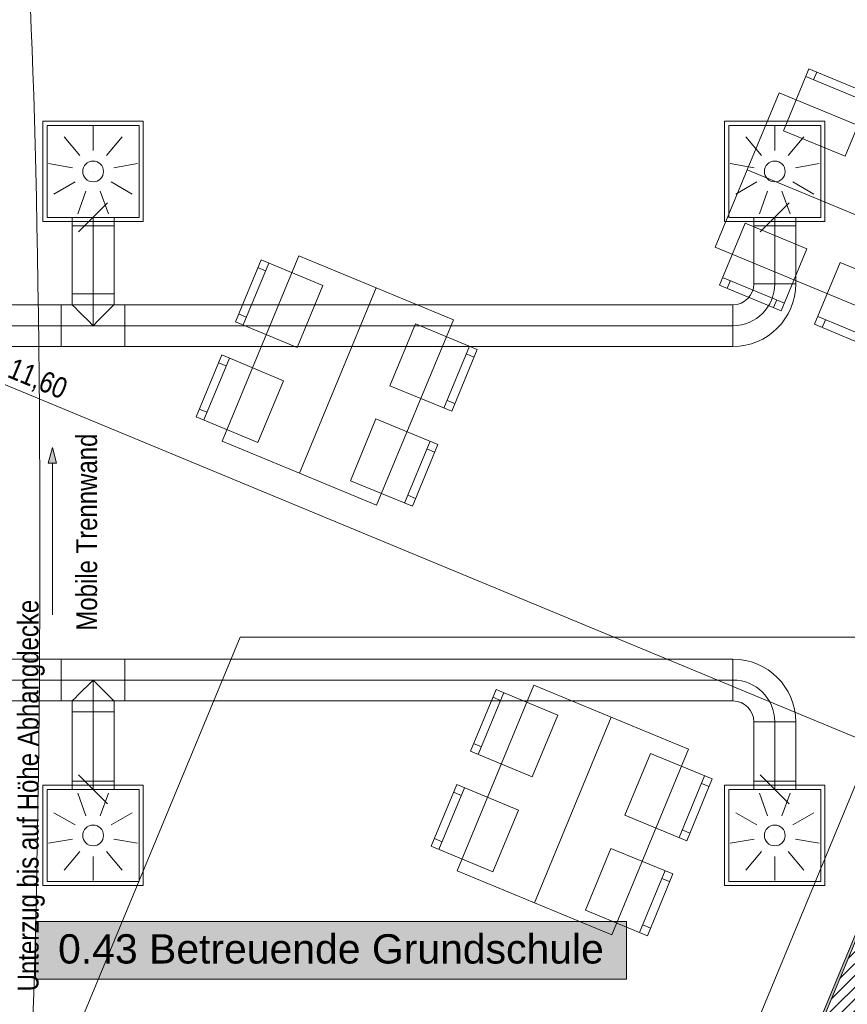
# Model space of a CAD drawing. Header units: metres. Extents: x -79 to 740, y -195 to 69.
# Tile 193 of 256: x 11 to 16, y 18 to 24. Entities that reach past the tile are written whole.
import ezdxf
from ezdxf.enums import TextEntityAlignment as Align

# ---------------------------------------------------------------- set-up
doc = ezdxf.new("R2010")
doc.units = ezdxf.units.M
doc.header["$MEASUREMENT"] = 0
doc.linetypes.add('STRICHPUNKT2', pattern=[12.7, 6.35, -3.175, 0, -3.175])
for name, color, linetype in [('70 Entwässerung_Schmutzwasser', 7, 'Continuous'), ('70 Lüftung', 7, 'Continuous'), ('90 Allgemein Hinweise', 7, 'Continuous'), ('95 Ausführungsplanung Bemaßung', 7, 'Continuous'), ('Neubau_00 Schraffuren', 7, 'Continuous'), ('Neubau_10 Wand außen', 7, 'Continuous'), ('Neubau_50 Möblierung', 7, 'Continuous'), ('Neubau_80 Raum', 7, 'Continuous'), ('Neubau_95 Ausführungsplanung Bemaßung', 7, 'Continuous')]:
    doc.layers.add(name, color=color, linetype=linetype)
doc.styles.add('ERSTELLTER_STIL_1', font='ARIALN.TTF')
doc.styles.add('ERSTELLTER_STIL_2', font='ARIALN.TTF')
doc.styles.add('ERSTELLTER_STIL_3', font='arial.ttf')
doc.linetypes.add('Wolke', pattern='A,0,[3,995_ARC_230 ERW_GR_EG_2607011.Shx,S=0.015817,R=0,X=-0.000255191,Y=0.048578],-1.9835,0', length=1.9835)
doc.dimstyles.new('ERSTELLTER_STIL__4', dxfattribs={"dimtxt": 0.125, "dimasz": 0.095143, "dimexe": 0.18, "dimexo": 0.0625, "dimgap": 0, "dimtad": 1, "dimzin": 0, "dimdsep": 46, "dimtxsty": 'ERSTELLTER_STIL_2', "dimblk": 'ARROWHEAD_6', "dimblk1": 'ARROWHEAD_6', "dimblk2": 'ARROWHEAD_6', "dimcen": 0.09, "dimse1": 1, "dimse2": 1, "dimclrd": 7, "dimclre": 7, "dimclrt": 7, "dimazin": 0, "dimtfac": 1, "dimtdec": 4, "dimtmove": 0, "dimatfit": 3, "dimfxl": 1, "dimtolj": 1, "dimtzin": 0, "dimarcsym": 0})
doc.dimstyles.new('ERSTELLTER_STIL__7', dxfattribs={"dimtxt": 0.125, "dimasz": 0.091787, "dimexe": 0.18, "dimexo": 0.04, "dimgap": 0, "dimtad": 1, "dimtih": 1, "dimtoh": 1, "dimzin": 0, "dimdsep": 46, "dimtxsty": 'ERSTELLTER_STIL_2', "dimblk": 'ARROWHEAD_5', "dimblk1": 'ARROWHEAD_5', "dimblk2": 'ARROWHEAD_5', "dimcen": 0.09, "dimclrd": 7, "dimclre": 7, "dimclrt": 7, "dimazin": 0, "dimtfac": 1, "dimtdec": 4, "dimtmove": 0, "dimatfit": 3, "dimfxl": 1, "dimtolj": 1, "dimtzin": 0, "dimarcsym": 0})
doc.dimstyles.new('ERSTELLTER_STIL__8', dxfattribs={"dimtxt": 0.125, "dimasz": 0.091787, "dimexe": 0.18, "dimexo": 0.04, "dimgap": 0, "dimtad": 1, "dimtih": 1, "dimtoh": 1, "dimzin": 0, "dimdsep": 46, "dimtxsty": 'ERSTELLTER_STIL_2', "dimblk": 'ARROWHEAD_5', "dimblk1": 'ARROWHEAD_5', "dimblk2": 'ARROWHEAD_5', "dimcen": 0.09, "dimclrd": 7, "dimclre": 7, "dimclrt": 7, "dimazin": 0, "dimtfac": 1, "dimtdec": 4, "dimtmove": 2, "dimatfit": 3, "dimfxl": 1, "dimtolj": 1, "dimtzin": 0, "dimarcsym": 0})

# ---------------------------------------------------------------- blocks, each defined once
blk = doc.blocks.new('*D399')
at = {"layer": '95 Ausführungsplanung Bemaßung', "color": 7, "linetype": 'Continuous', "lineweight": 9}
for p, q in [((18.278, 24.7081), (18.2238, 24.839)), ((18.2509, 24.7735), (18.2796, 24.8429)), ((18.3376, 24.7376), (18.1642, 24.8095)), ((14.989, 16.8987), (18.2509, 24.7735)), ((14.9619, 16.9641), (15.0161, 16.8333)), ((15.0758, 16.8628), (14.9023, 16.9346)), ((14.9603, 16.8293), (14.989, 16.8987))]:
    blk.add_line(p, q, dxfattribs=at)
at = {"layer": '95 Ausführungsplanung Bemaßung', "color": 7, "lineweight": 9, "insert": (16.5597, 20.6799), "char_height": 0.125, "attachment_point": 7, "rotation": 67.5, "style": 'ERSTELLTER_STIL_2'}
blk.add_mtext('\\A1;{\\pql;\\fArial Narrow|b0|i0|c0|p0;\\W1.000000;8,52\\fArial Narrow|b0|i0|c0|p0;\\W1.000000;\\A1{\\H.66x;\\S5^  ;}}', dxfattribs=at)
blk = doc.blocks.new('ARROWHEAD_6')
at = {"color": 0, "linetype": 'Continuous', "lineweight": 0}
for p, q in [((0, 0), (-1, 0)), ((-0.5, -0.5), (0.5, 0.5))]:
    blk.add_line(p, q, dxfattribs=at)
blk = doc.blocks.new('*D404')
at = {"layer": 'Neubau_95 Ausführungsplanung Bemaßung', "linetype": 'Continuous', "lineweight": 9}
for points in [[(15.6641, 17.5953), (15.5845, 17.65), (15.5678, 17.6029)], [(14.4168, 16.7619), (14.4466, 16.8538), (14.3967, 16.8564)]]:
    blk.add_hatch(color=7, dxfattribs=at).paths.add_polyline_path(points)
at = {"layer": 'Neubau_95 Ausführungsplanung Bemaßung', "color": 7, "linetype": 'Continuous', "lineweight": 9}
for p, q in [((15.5678, 17.6029), (15.5845, 17.65)), ((15.6641, 17.5953), (15.5678, 17.6029)), ((15.6641, 17.5953), (15.5845, 17.65)), ((14.3967, 16.8564), (14.4466, 16.8538)), ((14.4168, 16.7619), (14.3967, 16.8564)), ((14.4168, 16.7619), (14.4466, 16.8538))]:
    blk.add_line(p, q, dxfattribs=at)
blk.add_arc((15.3189, 16.7619), 0.9021, 73.42888, 174.07112, dxfattribs=at)
at = {"layer": 'Neubau_95 Ausführungsplanung Bemaßung', "color": 7, "lineweight": 9, "char_height": 0.125, "attachment_point": 7, "style": 'ERSTELLTER_STIL_2'}
for s, insert in [('\\A1;{\\pql;\\fArial Narrow|b0|i0|c0|p0;\\W1.000000;ca. 112,50°}', (13.774, 17.6731)), ('\\A1;{\\pql;\\fArial Narrow|b0|i0|c0|p0;\\W1.000000;parallel zum Bestand}', (13.774, 17.4981))]:
    blk.add_mtext(s, dxfattribs=dict(at, insert=insert))
blk = doc.blocks.new('ARROWHEAD_5')
at = {"linetype": 'Continuous', "lineweight": 0}
blk.add_hatch(color=0, dxfattribs=at).paths.add_polyline_path([(-1, 0.2679), (0, 0), (-1, -0.2679)])
at = {"color": 0, "linetype": 'Continuous', "lineweight": 0}
blk.add_line((0, 0), (-1, 0), dxfattribs=at)
blk = doc.blocks.new('*D405')
at = {"layer": 'Neubau_95 Ausführungsplanung Bemaßung', "linetype": 'Continuous', "lineweight": 9}
for points in [[(17.3933, 24.6369), (17.372, 24.5427), (17.422, 24.5447)], [(18.1264, 23.5398), (18.0521, 23.6016), (18.0312, 23.5562)]]:
    blk.add_hatch(color=7, dxfattribs=at).paths.add_polyline_path(points)
at = {"layer": 'Neubau_95 Ausführungsplanung Bemaßung', "color": 7, "linetype": 'Continuous', "lineweight": 9}
for p, q in [((17.3933, 24.6369), (17.372, 24.5427)), ((17.3933, 24.6369), (17.422, 24.5447)), ((17.422, 24.5447), (17.372, 24.5427)), ((18.0312, 23.5562), (18.0521, 23.6016)), ((18.1264, 23.5398), (18.0521, 23.6016)), ((18.1264, 23.5398), (18.0312, 23.5562))]:
    blk.add_line(p, q, dxfattribs=at)
blk.add_arc((18.5808, 24.6369), 1.1875, 184.50297, 242.99703, dxfattribs=at)
at = {"layer": 'Neubau_95 Ausführungsplanung Bemaßung', "color": 7, "lineweight": 9, "char_height": 0.125, "attachment_point": 7, "style": 'ERSTELLTER_STIL_2'}
for s, insert in [('\\A1;{\\pql;\\fArial Narrow|b0|i0|c0|p0;\\W1.000000;ca. 67,50°}', (16.2832, 23.9327)), ('\\A1;{\\pql;\\fArial Narrow|b0|i0|c0|p0;\\W1.000000;parallel zum Bestand}', (16.2832, 23.7577))]:
    blk.add_mtext(s, dxfattribs=dict(at, insert=insert))
blk = doc.blocks.new('*D406')
at = {"layer": 'Neubau_95 Ausführungsplanung Bemaßung', "linetype": 'Continuous', "lineweight": 9}
for points in [[(7.0195, 24.6369), (6.9901, 24.5449), (7.04, 24.5425)], [(5.6482, 23.7207), (5.7275, 23.6655), (5.7445, 23.7126)]]:
    blk.add_hatch(color=7, dxfattribs=at).paths.add_polyline_path(points)
at = {"layer": 'Neubau_95 Ausführungsplanung Bemaßung', "color": 7, "linetype": 'Continuous', "lineweight": 9}
for p, q in [((7.0195, 24.6369), (6.9901, 24.5449)), ((7.0195, 24.6369), (7.04, 24.5425)), ((7.04, 24.5425), (6.9901, 24.5449)), ((5.6482, 23.7207), (5.7445, 23.7126)), ((5.6482, 23.7207), (5.7275, 23.6655)), ((5.7445, 23.7126), (5.7275, 23.6655))]:
    blk.add_line(p, q, dxfattribs=at)
blk.add_arc((6.0277, 24.6369), 0.9917, 252.89234, 354.60766, dxfattribs=at)
at = {"layer": 'Neubau_95 Ausführungsplanung Bemaßung', "color": 7, "lineweight": 9, "char_height": 0.125, "attachment_point": 7, "style": 'ERSTELLTER_STIL_2'}
for s, insert in [('\\A1;{\\pql;\\fArial Narrow|b0|i0|c0|p0;\\W1.000000;ca. 112,50°}', (5.9724, 23.5834)), ('\\A1;{\\pql;\\fArial Narrow|b0|i0|c0|p0;\\W1.000000;parallel zum Bestand}', (5.9724, 23.4084))]:
    blk.add_mtext(s, dxfattribs=dict(at, insert=insert))
blk = doc.blocks.new('Stuhl 02 27[112]_1', base_point=(12.4204, 21.3656))
at = {"layer": 'Neubau_50 Möblierung', "color": 8, "linetype": 'Continuous', "lineweight": 18}
for p, q in [((12.0974, 21.5002), (12.2512, 21.8694)), ((12.232, 21.8232), (12.1858, 21.8425)), ((12.1166, 21.5463), (12.0704, 21.5655))]:
    blk.add_line(p, q, dxfattribs=at)
at = {"layer": 'Neubau_50 Möblierung', "color": 8, "linetype": 'Continuous', "lineweight": 18, "flags": 128}
blk.add_lwpolyline([(12.4204, 21.3656), (12.5743, 21.7348), (12.205, 21.8886), (12.0512, 21.5194)], close=True, dxfattribs=at)
blk = doc.blocks.new('Stuhl 02 27[113]_1', base_point=(12.6554, 21.9338))
at = {"layer": 'Neubau_50 Möblierung', "color": 8, "linetype": 'Continuous', "lineweight": 18}
for p, q in [((12.3321, 22.0681), (12.4856, 22.4375)), ((12.4664, 22.3914), (12.4203, 22.4105)), ((12.3513, 22.1143), (12.3052, 22.1335))]:
    blk.add_line(p, q, dxfattribs=at)
at = {"layer": 'Neubau_50 Möblierung', "color": 8, "linetype": 'Continuous', "lineweight": 18, "flags": 128}
blk.add_lwpolyline([(12.6554, 21.9338), (12.8088, 22.3032), (12.4395, 22.4567), (12.286, 22.0873)], close=True, dxfattribs=at)
blk = doc.blocks.new('Stuhl 02 27[114]_1', base_point=(12.9738, 21.1365))
at = {"layer": 'Neubau_50 Möblierung', "color": 8, "linetype": 'Continuous', "lineweight": 18}
for p, q in [((13.2975, 21.0033), (13.4497, 21.3732)), ((13.4307, 21.327), (13.4769, 21.308)), ((13.3165, 21.0496), (13.3628, 21.0305))]:
    blk.add_line(p, q, dxfattribs=at)
at = {"layer": 'Neubau_50 Möblierung', "color": 8, "linetype": 'Continuous', "lineweight": 18, "flags": 128}
blk.add_lwpolyline([(12.9738, 21.1365), (13.126, 21.5064), (13.4959, 21.3542), (13.3438, 20.9843)], close=True, dxfattribs=at)
blk = doc.blocks.new('Stuhl 02 27[115]_1', base_point=(13.2093, 21.7045))
at = {"layer": 'Neubau_50 Möblierung', "color": 8, "linetype": 'Continuous', "lineweight": 18}
for p, q in [((13.5329, 21.5711), (13.6854, 21.9408)), ((13.6664, 21.8946), (13.7126, 21.8755)), ((13.552, 21.6173), (13.5982, 21.5982))]:
    blk.add_line(p, q, dxfattribs=at)
at = {"layer": 'Neubau_50 Möblierung', "color": 8, "linetype": 'Continuous', "lineweight": 18, "flags": 128}
blk.add_lwpolyline([(13.2093, 21.7045), (13.3619, 22.0743), (13.7316, 21.9218), (13.5791, 21.552)], close=True, dxfattribs=at)
blk = doc.blocks.new('Stuhl 02 27[116]_1', base_point=(13.8252, 18.7984))
at = {"layer": 'Neubau_50 Möblierung', "color": 8, "linetype": 'Continuous', "lineweight": 18}
for p, q in [((13.5022, 18.933), (13.656, 19.3022)), ((13.6368, 19.2561), (13.5906, 19.2753)), ((13.5214, 18.9791), (13.4752, 18.9984))]:
    blk.add_line(p, q, dxfattribs=at)
at = {"layer": 'Neubau_50 Möblierung', "color": 8, "linetype": 'Continuous', "lineweight": 18, "flags": 128}
blk.add_lwpolyline([(13.8252, 18.7984), (13.9791, 19.1676), (13.6098, 19.3215), (13.456, 18.9522)], close=True, dxfattribs=at)
blk = doc.blocks.new('Stuhl 02 27[117]_1', base_point=(14.0602, 19.3667))
at = {"layer": 'Neubau_50 Möblierung', "color": 8, "linetype": 'Continuous', "lineweight": 18}
for p, q in [((13.7369, 19.501), (13.8904, 19.8704)), ((13.8712, 19.8242), (13.8251, 19.8434)), ((13.7561, 19.5471), (13.71, 19.5663))]:
    blk.add_line(p, q, dxfattribs=at)
at = {"layer": 'Neubau_50 Möblierung', "color": 8, "linetype": 'Continuous', "lineweight": 18, "flags": 128}
blk.add_lwpolyline([(14.0602, 19.3667), (14.2136, 19.7361), (13.8443, 19.8895), (13.6908, 19.5202)], close=True, dxfattribs=at)
blk = doc.blocks.new('Stuhl 02 27[118]_1', base_point=(14.3786, 18.5693))
at = {"layer": 'Neubau_50 Möblierung', "color": 8, "linetype": 'Continuous', "lineweight": 18}
for p, q in [((14.7023, 18.4361), (14.8545, 18.8061)), ((14.8355, 18.7598), (14.8817, 18.7408)), ((14.7213, 18.4824), (14.7676, 18.4634))]:
    blk.add_line(p, q, dxfattribs=at)
at = {"layer": 'Neubau_50 Möblierung', "color": 8, "linetype": 'Continuous', "lineweight": 18, "flags": 128}
blk.add_lwpolyline([(14.3786, 18.5693), (14.5308, 18.9392), (14.9007, 18.7871), (14.7486, 18.4171)], close=True, dxfattribs=at)
blk = doc.blocks.new('Stuhl 02 27[119]_1', base_point=(14.6141, 19.1373))
at = {"layer": 'Neubau_50 Möblierung', "color": 8, "linetype": 'Continuous', "lineweight": 18}
for p, q in [((14.9377, 19.0039), (15.0902, 19.3737)), ((15.0712, 19.3274), (15.1174, 19.3084)), ((14.9568, 19.0501), (15.003, 19.031))]:
    blk.add_line(p, q, dxfattribs=at)
at = {"layer": 'Neubau_50 Möblierung', "color": 8, "linetype": 'Continuous', "lineweight": 18, "flags": 128}
blk.add_lwpolyline([(14.6141, 19.1373), (14.7667, 19.5071), (15.1364, 19.3546), (14.9839, 18.9848)], close=True, dxfattribs=at)
blk = doc.blocks.new('Stuhl 02 27[158]_1', base_point=(16.2704, 22.2872))
at = {"layer": 'Neubau_50 Möblierung', "color": 8, "linetype": 'Continuous', "lineweight": 18}
for p, q in [((16.1358, 21.9641), (15.7666, 22.118)), ((15.8127, 22.0987), (15.7935, 22.0526)), ((16.0896, 21.9834), (16.0704, 21.9372))]:
    blk.add_line(p, q, dxfattribs=at)
at = {"layer": 'Neubau_50 Möblierung', "color": 8, "linetype": 'Continuous', "lineweight": 18, "flags": 128}
blk.add_lwpolyline([(16.2704, 22.2872), (15.9012, 22.4411), (15.7473, 22.0718), (16.1166, 21.918)], close=True, dxfattribs=at)
blk = doc.blocks.new('Stuhl 02 27[159]_1', base_point=(15.7021, 22.5221))
at = {"layer": 'Neubau_50 Möblierung', "color": 8, "linetype": 'Continuous', "lineweight": 18}
for p, q in [((15.5678, 22.1989), (15.1984, 22.3524)), ((15.2446, 22.3332), (15.2254, 22.2871)), ((15.5216, 22.2181), (15.5024, 22.1719))]:
    blk.add_line(p, q, dxfattribs=at)
at = {"layer": 'Neubau_50 Möblierung', "color": 8, "linetype": 'Continuous', "lineweight": 18, "flags": 128}
blk.add_lwpolyline([(15.7021, 22.5221), (15.3327, 22.6756), (15.1792, 22.3062), (15.5486, 22.1528)], close=True, dxfattribs=at)
blk = doc.blocks.new('Stuhl 02 27[161]_1', base_point=(15.9314, 23.0761))
at = {"layer": 'Neubau_50 Möblierung', "color": 8, "linetype": 'Continuous', "lineweight": 18}
for p, q in [((16.0649, 23.3997), (15.6951, 23.5522)), ((15.7413, 23.5331), (15.7604, 23.5794)), ((16.0187, 23.4188), (16.0377, 23.465))]:
    blk.add_line(p, q, dxfattribs=at)
at = {"layer": 'Neubau_50 Möblierung', "color": 8, "linetype": 'Continuous', "lineweight": 18, "flags": 128}
blk.add_lwpolyline([(15.9314, 23.0761), (15.5617, 23.2286), (15.7142, 23.5984), (16.084, 23.4459)], close=True, dxfattribs=at)
blk = doc.blocks.new('Schultisch 27[222]_1', base_point=(12.6686, 21.182))
at = {"layer": 'Neubau_50 Möblierung', "color": 8, "linetype": 'Continuous', "lineweight": 18, "flags": 128}
blk.add_lwpolyline([(12.6686, 21.182), (13.1276, 22.2907), (12.6656, 22.482), (12.2066, 21.3732)], close=True, dxfattribs=at)
blk = doc.blocks.new('Schultisch 27[223]_1', base_point=(12.6686, 21.182))
at = {"layer": 'Neubau_50 Möblierung', "color": 8, "linetype": 'Continuous', "lineweight": 18, "flags": 128}
blk.add_lwpolyline([(12.6686, 21.182), (13.1276, 22.2907), (13.5895, 22.0995), (13.1305, 20.9907)], close=True, dxfattribs=at)
blk = doc.blocks.new('Schultisch 27[224]_1', base_point=(14.0734, 18.6148))
at = {"layer": 'Neubau_50 Möblierung', "color": 8, "linetype": 'Continuous', "lineweight": 18, "flags": 128}
blk.add_lwpolyline([(14.0734, 18.6148), (14.5324, 19.7235), (14.0704, 19.9148), (13.6114, 18.806)], close=True, dxfattribs=at)
blk = doc.blocks.new('Schultisch 27[225]_1', base_point=(14.0734, 18.6148))
at = {"layer": 'Neubau_50 Möblierung', "color": 8, "linetype": 'Continuous', "lineweight": 18, "flags": 128}
blk.add_lwpolyline([(14.0734, 18.6148), (14.5324, 19.7235), (14.9943, 19.5323), (14.5353, 18.4235)], close=True, dxfattribs=at)
blk = doc.blocks.new('Schultisch 27[248]_1', base_point=(16.454, 22.5353))
at = {"layer": 'Neubau_50 Möblierung', "color": 8, "linetype": 'Continuous', "lineweight": 18, "flags": 128}
blk.add_lwpolyline([(16.454, 22.5353), (15.3452, 22.9943), (15.154, 22.5324), (16.2627, 22.0734)], close=True, dxfattribs=at)
blk = doc.blocks.new('Schultisch 27[249]_1', base_point=(16.454, 22.5353))
at = {"layer": 'Neubau_50 Möblierung', "color": 8, "linetype": 'Continuous', "lineweight": 18, "flags": 128}
blk.add_lwpolyline([(16.454, 22.5353), (15.3452, 22.9943), (15.5365, 23.4563), (16.6452, 22.9973)], close=True, dxfattribs=at)
blk = doc.blocks.new('Betreuende Grundschule_0.43_51_1', base_point=(24.1014, -0.9727))
at = {"layer": 'Neubau_80 Raum', "linetype": 'Continuous', "lineweight": 0, "true_color": 0x2a201c}
blk.add_hatch(color=250, dxfattribs=at).paths.add_polyline_path([(11.0914, 18.1583), (14.6231, 18.1583), (14.6231, 18.502), (11.0914, 18.502)])
at = {"layer": 'Neubau_80 Raum', "color": 7, "linetype": 'Continuous', "lineweight": 9, "flags": 128}
blk.add_lwpolyline([(11.0914, 18.1583), (14.6231, 18.1583), (14.6231, 18.502), (11.0914, 18.502)], close=True, dxfattribs=at)
at = {"layer": 'Neubau_80 Raum', "color": 7, "lineweight": 9, "style": 'ERSTELLTER_STIL_3'}
blk.add_attdef('stApartmentId', text='', height=0.175, dxfattribs=at).set_placement((12.8573, 18.3386), align=Align.MIDDLE_CENTER)
at = {"layer": 'Neubau_80 Raum', "color": 7, "lineweight": 9}
for tag, height, style, p in [('DUMMY_850', 0.2, 'ERSTELLTER_STIL_1', (25.1867, 0.7317)), ('ROOM_NAME', 0.2, 'ERSTELLTER_STIL_1', (22.8514, 0.6691)), ('ROOM_NUMBER', 0.175, 'ERSTELLTER_STIL_3', (23.0161, -0.2078)), ('measuredNetAreaCode', 0.175, 'ERSTELLTER_STIL_3', (23.0161, -0.7234)), ('perimeterCode', 0.175, 'ERSTELLTER_STIL_3', (23.0161, -1.0672)), ('ceilingHeightCode', 0.175, 'ERSTELLTER_STIL_3', (23.0161, -1.4109)), ('measuredAreaCode', 0.175, 'ERSTELLTER_STIL_3', (23.0161, -1.7547)), ('DUMMY_851_0', 0.175, 'ERSTELLTER_STIL_3', (24.9469, -1.7547)), ('DUMMY_852', 0.175, 'ERSTELLTER_STIL_3', (23.0161, -2.0984)), ('DUMMY_851_1', 0.175, 'ERSTELLTER_STIL_3', (24.9469, -2.0984)), ('DUMMY_853', 0.175, 'ERSTELLTER_STIL_3', (23.0161, -2.4422)), ('DUMMY_851_2', 0.175, 'ERSTELLTER_STIL_3', (24.9469, -2.4422))]:
    blk.add_attdef(tag, text='', height=height, dxfattribs=dict(at, style=style)).set_placement(p, align=Align.TOP_LEFT)
blk = doc.blocks.new('*D745')
at = {"layer": '95 Ausführungsplanung Bemaßung', "color": 7, "linetype": 'Continuous', "lineweight": 9}
for p, q in [((7.4564, 24.687), (7.5566, 24.5868)), ((7.6004, 24.6369), (7.4126, 24.6369)), ((7.5065, 17.0019), (7.5065, 24.6369)), ((7.4564, 17.052), (7.5566, 16.9518)), ((7.6004, 17.0019), (7.4126, 17.0019))]:
    blk.add_line(p, q, dxfattribs=at)
at = {"layer": '95 Ausführungsplanung Bemaßung', "color": 7, "lineweight": 9, "char_height": 0.125, "attachment_point": 7, "rotation": 90, "style": 'ERSTELLTER_STIL_2'}
for s, insert in [('\\A1;{\\pql;\\fArial Narrow|b0|i0|c0|p0;\\W1.000000;24}', (7.4815, 24.4259)), ('\\A1;{\\pql;\\fArial Narrow|b0|i0|c0|p0;\\W1.000000;7,63\\fArial Narrow|b0|i0|c0|p0;\\W1.000000;\\A1{\\H.66x;\\S5^  ;}}', (7.5106, 20.652))]:
    blk.add_mtext(s, dxfattribs=dict(at, insert=insert))
blk = doc.blocks.new('*D748')
at = {"layer": '95 Ausführungsplanung Bemaßung', "color": 7, "linetype": 'Continuous', "lineweight": 9}
for p, q in [((5.4861, 23.9564), (5.7078, 23.8645)), ((5.6719, 23.7778), (5.7437, 23.9513)), ((5.7732, 23.8916), (5.6424, 23.8374)), ((5.7078, 23.8645), (16.4225, 19.4264)), ((16.4879, 19.4535), (16.3571, 19.3993))]:
    blk.add_line(p, q, dxfattribs=at)
at = {"layer": '95 Ausführungsplanung Bemaßung', "color": 7, "lineweight": 9, "char_height": 0.125, "attachment_point": 7, "rotation": 337.5, "style": 'ERSTELLTER_STIL_2'}
for s, insert in [('\\A1;{\\pql;\\fArial Narrow|b0|i0|c0|p0;\\W1.000000;11,60}', (10.9074, 21.7378)), ('\\A1;{\\pql;\\fArial Narrow|b0|i0|c0|p0;\\W1.000000;24}', (16.2371, 19.5302))]:
    blk.add_mtext(s, dxfattribs=dict(at, insert=insert))
blk = doc.blocks.new('*D749')
at = {"layer": '95 Ausführungsplanung Bemaßung', "color": 7, "linetype": 'Continuous', "lineweight": 9}
for p, q in [((5.7078, 23.8645), (16.4225, 19.4264)), ((16.3866, 19.3396), (16.4585, 19.5131)), ((16.4879, 19.4535), (16.3571, 19.3993)), ((16.4225, 19.4264), (16.6443, 19.3345)), ((16.6083, 19.2478), (16.6802, 19.4213)), ((16.5788, 19.3074), (16.7097, 19.3616)), ((16.7376, 19.3501), (16.6067, 19.2959))]:
    blk.add_line(p, q, dxfattribs=at)
at = {"layer": '95 Ausführungsplanung Bemaßung', "color": 7, "lineweight": 9, "insert": (16.6976, 19.5289), "char_height": 0.125, "attachment_point": 7, "rotation": 337.5, "style": 'ERSTELLTER_STIL_2'}
blk.add_mtext('\\A1;{\\pql;\\fArial Narrow|b0|i0|c0|p0;\\W1.000000;3}', dxfattribs=at)

msp = doc.modelspace()

# ---------------------------------------------------------------- hatches: boundary and pattern name
at = {"layer": 'Neubau_00 Schraffuren', "linetype": 'Continuous', "lineweight": 0, "true_color": 0x000000}
msp.add_hatch(color=18, dxfattribs=at).paths.add_polyline_path([(11.1925, 21.3359), (11.1675, 21.2426), (11.2175, 21.2426)])
at = {"layer": 'Neubau_10 Wand außen', "linetype": 'Continuous', "lineweight": 0, "true_color": 0x000000}
h = msp.add_hatch(dxfattribs=at)
h.set_pattern_fill('Hochlochziegel_0001', color=18, style=0, pattern_type=2)
h.set_pattern_definition([(45, (0, 0), (-0.03535534, 0.03535534), [])])
h.paths.add_polyline_path([(18.8042, 24.8769), (18.5868, 24.6514), (15.3189, 16.762), (15.5407, 16.6702), (18.94, 24.8769)])
h = msp.add_hatch(dxfattribs=at)
h.set_pattern_fill('Gips_0001', color=18, style=0, pattern_type=2)
h.set_pattern_definition([(45, (0, 0), (-0.01767767, 0.01767767), [0, -0.025])])
h.paths.add_polyline_path([(18.5584, 24.6219), (15.3051, 16.7678), (15.3189, 16.762), (18.5746, 24.6219)])

# ---------------------------------------------------------------- linework, layer by layer
at = {"layer": '70 Entwässerung_Schmutzwasser', "color": 34, "linetype": 'Continuous', "lineweight": 18, "true_color": 0xa85100}
for p, q in [((3.959, 0.031), (12.3142, 20.2022)), ((12.3142, 20.2022), (19.903, 20.2022))]:
    msp.add_line(p, q, dxfattribs=at)
at = {"layer": '70 Lüftung', "color": 253, "linetype": 'Continuous', "lineweight": 18, "true_color": 0xaaaaaa}
for p, q in [((11.1358, 22.6854), (11.1358, 23.2854)), ((11.1358, 23.2854), (11.7358, 23.2854)), ((11.1608, 22.7104), (11.1608, 23.2604)), ((11.1608, 23.2604), (11.7108, 23.2604)), ((11.4358, 23.2554), (11.4358, 23.1104)), ((11.7108, 22.7104), (11.7108, 23.2604)), ((11.7358, 22.6854), (11.7358, 23.2854)), ((15.21, 22.6854), (15.21, 23.2854)), ((15.21, 23.2854), (15.81, 23.2854)), ((15.235, 22.7104), (15.235, 23.2604)), ((15.235, 23.2604), (15.785, 23.2604)), ((15.51, 23.2554), (15.51, 23.1104)), ((15.785, 22.7104), (15.785, 23.2604)), ((15.81, 22.6854), (15.81, 23.2854)), ((11.2623, 23.1922), (11.3555, 23.0811)), ((11.6094, 23.1922), (11.5162, 23.0811)), ((15.3365, 23.1922), (15.4297, 23.0811)), ((15.6836, 23.1922), (15.5904, 23.0811)), ((11.1699, 23.0323), (11.3127, 23.0071)), ((11.7017, 23.0323), (11.5589, 23.0071)), ((15.2441, 23.0323), (15.3869, 23.0071)), ((15.7759, 23.0323), (15.6331, 23.0071)), ((11.4358, 22.9854), (11.4359, 22.9854)), ((15.51, 22.9854), (15.5101, 22.9854)), ((11.202, 22.8504), (11.3276, 22.9229)), ((11.6696, 22.8504), (11.5441, 22.9229)), ((15.2762, 22.8504), (15.4018, 22.9229)), ((15.7439, 22.8504), (15.6183, 22.9229)), ((11.3435, 22.7317), (11.3931, 22.8679)), ((11.5282, 22.7317), (11.4786, 22.8679)), ((15.4177, 22.7317), (15.4673, 22.8679)), ((15.6024, 22.7317), (15.5528, 22.8679)), ((11.3492, 22.6238), (11.5224, 22.797)), ((15.4234, 22.6238), (15.5967, 22.797)), ((11.1358, 22.6854), (11.7358, 22.6854)), ((11.1608, 22.7104), (11.7108, 22.7104)), ((11.3108, 22.7104), (11.3108, 22.6604)), ((11.3108, 22.7104), (11.384, 22.7104)), ((11.3108, 22.6604), (11.384, 22.6604)), ((11.384, 22.7104), (11.4876, 22.7104)), ((11.384, 22.6604), (11.4876, 22.6604)), ((11.4876, 22.7104), (11.5608, 22.7104)), ((11.4876, 22.6604), (11.5608, 22.6604)), ((11.5608, 22.6604), (11.5608, 22.7104)), ((15.21, 22.6854), (15.81, 22.6854)), ((15.235, 22.7104), (15.785, 22.7104)), ((15.385, 22.7104), (15.385, 22.6604)), ((15.385, 22.7104), (15.4583, 22.7104)), ((15.385, 22.6604), (15.4583, 22.6604)), ((15.4583, 22.7104), (15.5618, 22.7104)), ((15.4583, 22.6604), (15.5618, 22.6604)), ((15.5618, 22.7104), (15.635, 22.7104)), ((15.5618, 22.6604), (15.635, 22.6604)), ((15.635, 22.6604), (15.635, 22.7104)), ((11.3492, 19.3782), (11.5224, 19.205)), ((15.4234, 19.3782), (15.5967, 19.205)), ((11.1358, 19.3166), (11.1358, 18.7166)), ((11.1358, 19.3166), (11.7358, 19.3166)), ((11.3108, 19.3416), (11.3108, 19.2916)), ((11.384, 19.3416), (11.3108, 19.3416)), ((11.4876, 19.3416), (11.384, 19.3416)), ((11.5608, 19.3416), (11.4876, 19.3416)), ((11.5608, 19.2916), (11.5608, 19.3416)), ((11.7358, 19.3166), (11.7358, 18.7166)), ((15.21, 19.3166), (15.21, 18.7166)), ((15.21, 19.3166), (15.81, 19.3166)), ((15.385, 19.3416), (15.385, 19.2916)), ((15.4583, 19.3416), (15.385, 19.3416)), ((15.5618, 19.3416), (15.4583, 19.3416)), ((15.635, 19.3416), (15.5618, 19.3416)), ((15.635, 19.2916), (15.635, 19.3416)), ((15.81, 19.3166), (15.81, 18.7166)), ((11.1608, 19.2916), (11.1608, 18.7416)), ((11.1608, 19.2916), (11.7108, 19.2916)), ((11.384, 19.2916), (11.3108, 19.2916)), ((11.3435, 19.2703), (11.3931, 19.134)), ((11.4876, 19.2916), (11.384, 19.2916)), ((11.5282, 19.2703), (11.4786, 19.134)), ((11.5608, 19.2916), (11.4876, 19.2916)), ((11.7108, 19.2916), (11.7108, 18.7416)), ((15.235, 19.2916), (15.235, 18.7416)), ((15.235, 19.2916), (15.785, 19.2916)), ((15.4583, 19.2916), (15.385, 19.2916)), ((15.4177, 19.2703), (15.4673, 19.134)), ((15.5618, 19.2916), (15.4583, 19.2916)), ((15.6024, 19.2703), (15.5528, 19.134)), ((15.635, 19.2916), (15.5618, 19.2916)), ((15.785, 19.2916), (15.785, 18.7416)), ((11.202, 19.1516), (11.3276, 19.0791)), ((11.6696, 19.1516), (11.5441, 19.0791)), ((15.2762, 19.1516), (15.4018, 19.0791)), ((15.7439, 19.1516), (15.6183, 19.0791)), ((11.4358, 19.0166), (11.4359, 19.0166)), ((15.51, 19.0166), (15.5101, 19.0166)), ((11.1699, 18.9697), (11.3127, 18.9949)), ((11.7017, 18.9697), (11.5589, 18.9949)), ((15.2441, 18.9697), (15.3869, 18.9949)), ((15.7759, 18.9697), (15.6331, 18.9949)), ((11.2623, 18.8097), (11.3555, 18.9208)), ((11.6094, 18.8097), (11.5162, 18.9208)), ((15.3365, 18.8097), (15.4297, 18.9208)), ((15.6836, 18.8097), (15.5904, 18.9208)), ((11.4358, 18.7466), (11.4358, 18.8916)), ((15.51, 18.7466), (15.51, 18.8916)), ((11.1358, 18.7166), (11.7358, 18.7166)), ((11.1608, 18.7416), (11.7108, 18.7416)), ((15.21, 18.7166), (15.81, 18.7166)), ((15.235, 18.7416), (15.785, 18.7416))]:
    msp.add_line(p, q, dxfattribs=at)
at = {"layer": '70 Lüftung', "color": 2, "linetype": 'Continuous', "lineweight": 18}
for p, q in [((11.3108, 22.6604), (11.3108, 22.2536)), ((11.3108, 22.6604), (11.384, 22.6604)), ((11.384, 22.6604), (11.4876, 22.6604)), ((11.4876, 22.6604), (11.5608, 22.6604)), ((11.5608, 22.2536), (11.5608, 22.6604)), ((15.385, 22.6604), (15.385, 22.3136)), ((15.385, 22.6604), (15.4583, 22.6604)), ((15.4583, 22.6604), (15.5618, 22.6604)), ((15.5618, 22.6604), (15.635, 22.6604)), ((15.635, 22.3136), (15.635, 22.6604)), ((15.385, 22.3136), (15.635, 22.3136)), ((15.385, 22.3136), (15.4583, 22.3136)), ((15.4583, 22.3136), (15.5618, 22.3136)), ((15.5618, 22.3136), (15.635, 22.3136)), ((11.3108, 22.2536), (11.3151, 22.2536)), ((11.3108, 22.2536), (11.3108, 22.1886)), ((11.3108, 22.2536), (11.384, 22.2536)), ((11.3151, 22.2536), (11.3276, 22.2536)), ((11.3276, 22.2536), (11.3474, 22.2536)), ((11.3474, 22.2536), (11.3733, 22.2536)), ((11.3733, 22.2536), (11.4035, 22.2536)), ((11.384, 22.2536), (11.4876, 22.2536)), ((11.4035, 22.2536), (11.4358, 22.2536)), ((11.4358, 22.2536), (11.4682, 22.2536)), ((11.4682, 22.2536), (11.4983, 22.2536)), ((11.4876, 22.2536), (11.5608, 22.2536)), ((11.4983, 22.2536), (11.5242, 22.2536)), ((11.5242, 22.2536), (11.5441, 22.2536)), ((11.5441, 22.2536), (11.5566, 22.2536)), ((11.5566, 22.2536), (11.5608, 22.2536)), ((11.5608, 22.2536), (11.5608, 22.1886)), ((11.2458, 22.1886), (7.7248, 22.1886)), ((11.6258, 22.1886), (11.2458, 22.1886)), ((11.2458, 22.1154), (11.2458, 22.1886)), ((11.2458, 22.1154), (11.2458, 22.1886)), ((11.3108, 22.1886), (11.3151, 22.1844)), ((11.5566, 22.1844), (11.5608, 22.1886)), ((11.6258, 22.1154), (11.6258, 22.1886)), ((15.26, 22.1886), (11.6258, 22.1886)), ((11.6258, 22.1154), (11.6258, 22.1886)), ((15.26, 22.1886), (15.26, 21.9386)), ((15.26, 22.1154), (15.26, 22.1886)), ((11.3151, 22.1844), (11.3276, 22.1719)), ((11.3276, 22.1719), (11.3474, 22.152)), ((11.3474, 22.152), (11.3733, 22.1261)), ((11.4983, 22.1261), (11.5242, 22.152)), ((11.5242, 22.152), (11.5441, 22.1719)), ((11.5441, 22.1719), (11.5566, 22.1844)), ((11.2458, 22.0118), (11.2458, 22.1154)), ((11.2458, 22.0118), (11.2458, 22.1154)), ((11.3733, 22.1261), (11.4035, 22.096)), ((11.4035, 22.096), (11.4358, 22.0636)), ((11.4358, 22.0636), (11.4682, 22.096)), ((11.4682, 22.096), (11.4983, 22.1261)), ((11.6258, 22.0118), (11.6258, 22.1154)), ((11.6258, 22.0118), (11.6258, 22.1154)), ((15.26, 22.0118), (15.26, 22.1154)), ((11.2458, 21.9386), (11.2458, 22.0118)), ((11.2458, 21.9386), (11.2458, 22.0118)), ((11.6258, 21.9386), (11.6258, 22.0118)), ((11.6258, 21.9386), (11.6258, 22.0118)), ((15.26, 21.9386), (15.26, 22.0118)), ((7.7248, 21.9386), (11.2458, 21.9386)), ((11.2458, 21.9386), (11.6258, 21.9386)), ((11.6258, 21.9386), (15.26, 21.9386))]:
    msp.add_line(p, q, dxfattribs=at)
at = {"layer": '70 Lüftung', "color": 253, "linetype": 'STRICHPUNKT2', "lineweight": 18, "true_color": 0xaaaaaa}
for p, q in [((11.4358, 22.6604), (11.4358, 22.7104)), ((15.51, 22.6604), (15.51, 22.7104)), ((11.4358, 19.3416), (11.4358, 19.2916)), ((15.51, 19.3416), (15.51, 19.2916))]:
    msp.add_line(p, q, dxfattribs=at)
at = {"layer": '70 Lüftung', "color": 2, "linetype": 'STRICHPUNKT2', "lineweight": 18}
for p, q in [((11.4358, 22.6604), (11.4358, 22.2536)), ((15.51, 22.6604), (15.51, 22.3136)), ((11.4358, 22.0636), (11.4358, 22.2536)), ((7.7248, 22.0636), (11.2458, 22.0636)), ((11.6258, 22.0636), (11.2458, 22.0636)), ((11.6258, 22.0636), (15.26, 22.0636))]:
    msp.add_line(p, q, dxfattribs=at)
at = {"layer": '70 Lüftung', "color": 5, "linetype": 'Continuous', "lineweight": 18}
for p, q in [((11.2458, 20.0707), (7.7248, 20.0707)), ((11.6258, 20.0707), (11.2458, 20.0707)), ((11.2458, 19.9975), (11.2458, 20.0707)), ((11.2458, 19.9975), (11.2458, 20.0707)), ((11.6258, 19.9975), (11.6258, 20.0707)), ((15.26, 20.0707), (11.6258, 20.0707)), ((11.6258, 20.0707), (11.6258, 19.9975)), ((15.26, 20.0707), (15.26, 19.8207)), ((15.26, 20.0707), (15.26, 19.9975)), ((11.2458, 19.8939), (11.2458, 19.9975)), ((11.2458, 19.8939), (11.2458, 19.9975)), ((11.6258, 19.8939), (11.6258, 19.9975)), ((11.6258, 19.9975), (11.6258, 19.8939)), ((15.26, 19.9975), (15.26, 19.8939)), ((11.2458, 19.8207), (11.2458, 19.8939)), ((11.2458, 19.8207), (11.2458, 19.8939)), ((11.3733, 19.8832), (11.4035, 19.9134)), ((11.4035, 19.9134), (11.4358, 19.9457)), ((11.4358, 19.9457), (11.4682, 19.9134)), ((11.4682, 19.9134), (11.4983, 19.8832)), ((11.6258, 19.8207), (11.6258, 19.8939)), ((11.6258, 19.8939), (11.6258, 19.8207)), ((15.26, 19.8939), (15.26, 19.8207)), ((11.3151, 19.825), (11.3276, 19.8375)), ((11.3276, 19.8375), (11.3474, 19.8573)), ((11.3474, 19.8573), (11.3733, 19.8832)), ((11.4983, 19.8832), (11.5242, 19.8573)), ((11.5242, 19.8573), (11.5441, 19.8375)), ((11.5441, 19.8375), (11.5566, 19.825)), ((7.7248, 19.8207), (11.2458, 19.8207)), ((11.2458, 19.8207), (11.6258, 19.8207)), ((11.3108, 19.8207), (11.3151, 19.825)), ((11.3108, 19.7557), (11.3108, 19.8207)), ((11.5566, 19.825), (11.5608, 19.8207)), ((11.5608, 19.7557), (11.5608, 19.8207)), ((11.6258, 19.8207), (15.26, 19.8207)), ((11.3108, 19.7557), (11.3151, 19.7557)), ((11.3108, 19.7557), (11.3108, 19.3416)), ((11.3108, 19.7557), (11.384, 19.7557)), ((11.3151, 19.7557), (11.3276, 19.7557)), ((11.3276, 19.7557), (11.3474, 19.7557)), ((11.3474, 19.7557), (11.3733, 19.7557)), ((11.3733, 19.7557), (11.4035, 19.7557)), ((11.384, 19.7557), (11.4876, 19.7557)), ((11.4035, 19.7557), (11.4358, 19.7557)), ((11.4358, 19.7557), (11.4682, 19.7557)), ((11.4682, 19.7557), (11.4983, 19.7557)), ((11.4876, 19.7557), (11.5608, 19.7557)), ((11.4983, 19.7557), (11.5242, 19.7557)), ((11.5242, 19.7557), (11.5441, 19.7557)), ((11.5441, 19.7557), (11.5566, 19.7557)), ((11.5566, 19.7557), (11.5608, 19.7557)), ((11.5608, 19.3416), (11.5608, 19.7557)), ((15.635, 19.6957), (15.385, 19.6957)), ((15.385, 19.6957), (15.385, 19.3416)), ((15.4583, 19.6957), (15.385, 19.6957)), ((15.5618, 19.6957), (15.4583, 19.6957)), ((15.635, 19.6957), (15.5618, 19.6957)), ((15.635, 19.3416), (15.635, 19.6957)), ((11.3108, 19.3416), (11.384, 19.3416)), ((11.384, 19.3416), (11.4876, 19.3416)), ((11.4876, 19.3416), (11.5608, 19.3416)), ((15.4583, 19.3416), (15.385, 19.3416)), ((15.5618, 19.3416), (15.4583, 19.3416)), ((15.635, 19.3416), (15.5618, 19.3416))]:
    msp.add_line(p, q, dxfattribs=at)
at = {"layer": '70 Lüftung', "color": 5, "linetype": 'STRICHPUNKT2', "lineweight": 18}
for p, q in [((7.7248, 19.9457), (11.2458, 19.9457)), ((11.6258, 19.9457), (11.2458, 19.9457)), ((11.4358, 19.9457), (11.4358, 19.7557)), ((15.26, 19.9457), (11.6258, 19.9457)), ((11.4358, 19.7557), (11.4358, 19.3416)), ((15.51, 19.3416), (15.51, 19.6957))]:
    msp.add_line(p, q, dxfattribs=at)
at = {"layer": '70 Lüftung', "color": 253, "linetype": 'Continuous', "lineweight": 18, "true_color": 0xaaaaaa}
for centre in [(11.4358, 22.9854), (15.51, 22.9854), (11.4358, 19.0166), (15.51, 19.0166)]:
    msp.add_circle(centre, 0.062, dxfattribs=at)
at = {"layer": '70 Lüftung', "color": 2, "linetype": 'Continuous', "lineweight": 18}
for radius in [0.125, 0.375]:
    msp.add_arc((15.26, 22.3136), radius, 270, 0, dxfattribs=at)
at = {"layer": '70 Lüftung', "color": 2, "linetype": 'STRICHPUNKT2', "lineweight": 18}
msp.add_arc((15.26, 22.3136), 0.25, 270, 0, dxfattribs=at)
at = {"layer": '70 Lüftung', "color": 5, "linetype": 'Continuous', "lineweight": 18}
for radius in [0.375, 0.125]:
    msp.add_arc((15.26, 19.6957), radius, 0, 90, dxfattribs=at)
at = {"layer": '70 Lüftung', "color": 5, "linetype": 'STRICHPUNKT2', "lineweight": 18}
msp.add_arc((15.26, 19.6957), 0.25, 0, 90, dxfattribs=at)
at = {"layer": '90 Allgemein Hinweise', "color": 6, "linetype": 'Wolke', "lineweight": 18}
msp.add_ellipse((10.976, 20.7559), major_axis=(0, 3.994), ratio=0.035422, dxfattribs=at)
at = {"layer": 'Neubau_00 Schraffuren', "color": 7, "linetype": 'Continuous', "lineweight": 9}
for p, q in [((11.1925, 21.3359), (11.1675, 21.2426)), ((11.1925, 21.3359), (11.2175, 21.2426)), ((11.2175, 21.2426), (11.1675, 21.2426)), ((11.1925, 20.3359), (11.1925, 21.2426))]:
    msp.add_line(p, q, dxfattribs=at)
at = {"layer": 'Neubau_10 Wand außen', "color": 7, "linetype": 'Continuous', "lineweight": 13}
msp.add_line((18.5746, 24.6219), (15.3189, 16.762), dxfattribs=at)
at = {"layer": 'Neubau_10 Wand außen', "color": 7, "linetype": 'Continuous', "lineweight": 13, "flags": 128}
msp.add_lwpolyline([(18.5584, 24.6219), (15.3051, 16.7678)], dxfattribs=at)

# ---------------------------------------------------------------- block references
at = {"layer": 'Neubau_50 Möblierung', "color": 8, "linetype": 'Continuous', "lineweight": 18}
for name, p in [('Stuhl 02 27[161]_1', (15.9314, 23.0761)), ('Schultisch 27[249]_1', (16.454, 22.5353)), ('Schultisch 27[248]_1', (16.454, 22.5353)), ('Stuhl 02 27[159]_1', (15.7021, 22.5221)), ('Schultisch 27[222]_1', (12.6686, 21.182)), ('Stuhl 02 27[113]_1', (12.6554, 21.9338)), ('Stuhl 02 27[158]_1', (16.2704, 22.2872)), ('Schultisch 27[223]_1', (12.6686, 21.182)), ('Stuhl 02 27[115]_1', (13.2093, 21.7045)), ('Stuhl 02 27[112]_1', (12.4204, 21.3656)), ('Stuhl 02 27[114]_1', (12.9738, 21.1365)), ('Schultisch 27[224]_1', (14.0734, 18.6148)), ('Stuhl 02 27[117]_1', (14.0602, 19.3667)), ('Schultisch 27[225]_1', (14.0734, 18.6148)), ('Stuhl 02 27[119]_1', (14.6141, 19.1373)), ('Stuhl 02 27[116]_1', (13.8252, 18.7984)), ('Stuhl 02 27[118]_1', (14.3786, 18.5693))]:
    msp.add_blockref(name, p, dxfattribs=at)
at = {"layer": 'Neubau_80 Raum', "color": 7, "linetype": 'Continuous', "lineweight": 13}
ref = msp.add_blockref('Betreuende Grundschule_0.43_51_1', (24.1014, -0.9727), dxfattribs=at)
ref.add_attrib('stApartmentId', '0.43 Betreuende Grundschule', dxfattribs={"color": 7, "lineweight": 9, "height": 0.175, "style": 'ERSTELLTER_STIL_3'}).set_placement((12.8573, 18.3386), align=Align.MIDDLE_CENTER)

# ---------------------------------------------------------------- texts
at = {"layer": '90 Allgemein Hinweise', "color": 6, "linetype": 'Continuous', "lineweight": 18, "insert": (11.1474, 18.0848), "char_height": 0.125, "attachment_point": 7, "rotation": 90, "style": 'ERSTELLTER_STIL_2'}
msp.add_mtext('\\A1;{\\pql;\\fArial Narrow|b0|i0|c0|p0;\\W1.000000;Unterzug bis auf \\fArial Narrow|b0|i0|c0|p0;\\W1.000000;H\\fArial Narrow|b0|i0|c0|p0;\\W1.000000;öhe Abhangdeck\\fArial Narrow|b0|i0|c0|p0;\\W1.000000;e}', dxfattribs=at)
at = {"layer": 'Neubau_50 Möblierung', "color": 7, "linetype": 'Continuous', "lineweight": 9, "insert": (11.3345, 20.2407), "char_height": 0.125, "attachment_point": 1, "rotation": 90, "style": 'ERSTELLTER_STIL_2'}
msp.add_mtext('\\A1;{\\pql;\\fArial Narrow|b0|i0|c0|p0;\\W1.000000;Mobile Trennwand}', dxfattribs=at)

# ---------------------------------------------------------------- dimensions: what is measured, and where the dimension line sits
at = {"layer": '95 Ausführungsplanung Bemaßung', "color": 7, "linetype": 'Continuous', "lineweight": 9}
for base, p1, p2, angle, picture, middle, turn in [((18.2509, 24.7735), (15.3189, 16.762), (18.5808, 24.6369), 67.5, '*D399', (16.6014, 21.0199), 67.5), ((7.5064925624, 24.6369001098), (3.7082516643, 17.0019001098), (12.0592427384, 24.6369001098), 90, '*D745', (7.4189925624, 20.9821079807), 90), ((16.4225, 19.4264), (4.4465, 20.8194), (16.9996, 20.8195), 337.5, '*D748', (11.1248, 21.7155), 337.5), ((16.6443, 19.3345), (16.9996, 20.8195), (17.2915, 20.897), 337.5, '*D749', (16.3489, 19.5516), 337.5)]:
    dim = msp.add_linear_dim(base=base, p1=p1, p2=p2, angle=angle, dimstyle='ERSTELLTER_STIL__4', dxfattribs=at)
    dim.commit()
    dim.dimension.update_dxf_attribs({"geometry": picture, "text_midpoint": middle, "dimtype": 160, "text_rotation": turn})
at = {"layer": 'Neubau_95 Ausführungsplanung Bemaßung', "color": 7, "linetype": 'Continuous', "lineweight": 9}
for base, center, p1, p2, text, dimstyle, picture, middle in [((6.5787, 23.8123), (6.0277, 24.6369), (18.5808, 24.6369), (2.8652, 17.0019), 'ca. 112,50°^Mparallel zum Bestand', 'ERSTELLTER_STIL__7', '*D406', (6.78, 23.4709)), ((14.8177, 17.5119), (15.3189, 16.7619), (4.5513, 16.7619), (18.5808, 24.6369), 'ca. 112,50°^Mparallel zum Bestand', 'ERSTELLTER_STIL__8', '*D404', (14.5816, 17.5606)), ((17.5935, 23.9772), (18.5808, 24.6369), (5.5377, 24.6369), (15.3189, 16.762), 'ca. 67,50°^Mparallel zum Bestand', 'ERSTELLTER_STIL__8', '*D405', (17.0908, 23.8202))]:
    dim = msp.add_angular_dim_3p(base=base, center=center, p1=p1, p2=p2, text=text, dimstyle=dimstyle, dxfattribs=at)
    dim.commit()
    dim.dimension.update_dxf_attribs({"geometry": picture, "text_midpoint": middle, "dimtype": 165})

doc.saveas('drawing.dxf')
